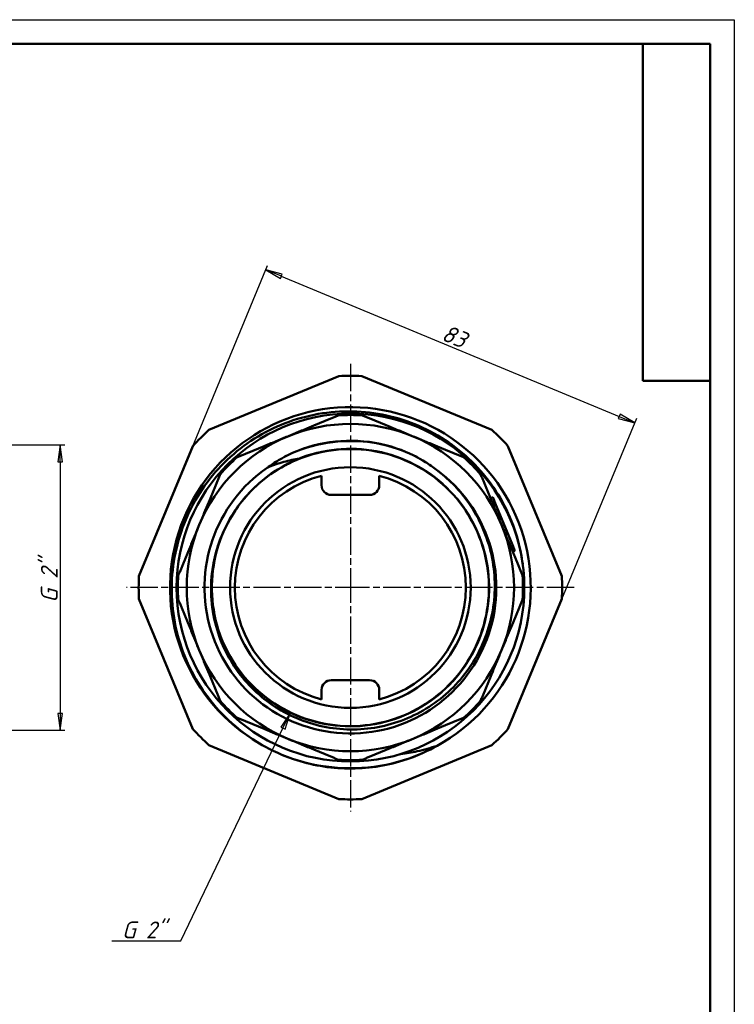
# Model space of a CAD drawing. Header units: millimetres. Extents: x 0 to 622, y -69 to 420.
# Tile 26 of 27: x 148 to 297, y 215 to 420. Entities that reach past the tile are written whole.
import ezdxf
from ezdxf.enums import TextEntityAlignment as Align

# ---------------------------------------------------------------- set-up
doc = ezdxf.new("R2010")
doc.units = ezdxf.units.MM
doc.linetypes.add('CHAIN', pattern=[0.7087, 0.4724, -0.0591, 0.1181, -0.0591])
for name, color, linetype, lineweight in [('Видимые тонкие (ГОСТ)', 7, 'Continuous', 35), ('Видимый контур (ГОСТ)', 7, 'Continuous', 50), ('Кромка (ГОСТ)', 7, 'Continuous', 50), ('Маркер центра (ГОСТ)', 7, 'Continuous', 25), ('Обозначение (ГОСТ)', 7, 'Continuous', 25), ('Размер (ГОСТ)', 7, 'Continuous', 25), ('Эскизная геометрия (ГОСТ)', 7, 'Continuous', 50)]:
    doc.layers.add(name, color=color, linetype=linetype, lineweight=lineweight)
doc.styles.get("Standard").update_dxf_attribs({"font": 'GOST Common Italic.ttf'})
doc.styles.add('Обычный текст (ГОСТ)', font='GOST Common Italic.ttf')
doc.dimstyles.new('Обычный (ГОСТ)', dxfattribs={"dimtxt": 3.5, "dimasz": 3.5, "dimexe": 1, "dimexo": 0, "dimgap": 0.5, "dimtad": 1, "dimrnd": 1e-08, "dimtxsty": 'Обычный текст (ГОСТ)', "dimblk": 'Filled-1', "dimcen": 0.09, "dimdle": 15, "dimclrd": 256, "dimclre": 256, "dimclrt": 256, "dimazin": 2, "dimtfac": 0.714286, "dimtdec": 3, "dimtmove": 0, "dimatfit": 3, "dimfxl": 1, "dimtolj": 1, "dimlwd": 25, "dimlwe": 25, "dimarcsym": 0})

# ---------------------------------------------------------------- blocks, each defined once
blk = doc.blocks.new('ГОСТ - Доп. графы 4')
at = {"layer": 'Эскизная геометрия (ГОСТ)'}
for p, q in [((-14, -70), (-14, 0)), ((0, 0), (0, -70)), ((0, -70), (-14, -70))]:
    blk.add_line(p, q, dxfattribs=at)
at = {"layer": 'Обозначение (ГОСТ)', "color": 7, "lineweight": 30, "width": 0.8, "flags": 17}
blk.add_attdef('ОБОЗНАЧЕНИЕ', text='', height=5, rotation=90, dxfattribs=at).set_placement((-6.99, -35.15), align=Align.MIDDLE_CENTER)
blk = doc.blocks.new('Рамки ГОСТ_ граница 420x297')
at = {"layer": 'Кромка (ГОСТ)', "lineweight": 25}
for p, q in [((0, 420), (297, 420)), ((297, 420), (297, 0))]:
    blk.add_line(p, q, dxfattribs=at)
at = {"layer": 'Кромка (ГОСТ)'}
for p, q in [((292, 415), (20, 415)), ((292, 5), (292, 415))]:
    blk.add_line(p, q, dxfattribs=at)
blk = doc.blocks.new('Filled-1')
at = {"color": 0}
for p, q in [((0, 0), (-1, 0.143)), ((-1, 0.143), (-1, -0.143)), ((-1, 0), (0, 0)), ((-1, -0.143), (0, 0))]:
    blk.add_line(p, q, dxfattribs=at)
at = {"color": 0, "flags": 128}
blk.add_lwpolyline([(-1, -0.143), (0, 0), (-1, 0.143), (-1, -0.143)], dxfattribs=at)
at = {"color": 0}
blk.add_solid([(-1, -0.143), (0, 0), (-1, 0.143), (-1, -0.143)], dxfattribs=at)
blk = doc.blocks.new('*D13')
at = {"layer": 'Defpoints', "color": 0, "linetype": 'Continuous', "transparency": 16777216}
for p in [(276.32, 336.26), (184.48, 331.42), (261.16, 299.65)]:
    blk.add_point(p, dxfattribs=at)
at = {"layer": 'Размер (ГОСТ)', "linetype": 'Continuous', "lineweight": 25, "transparency": 16777216}
for p, q in [((184.48, 331.42), (200.02, 368.95)), ((202.87, 366.69), (273.09, 337.6)), ((261.16, 299.65), (276.71, 337.19))]:
    blk.add_line(p, q, dxfattribs=at)
at = {"layer": 'Размер (ГОСТ)', "linetype": 'Continuous', "lineweight": 25, "transparency": 16777216, "xscale": 3.5, "yscale": 3.5, "zscale": 3.5}
for p, rotation in [((199.64, 368.03), 157.4999999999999), ((276.32, 336.26), 337.4999999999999)]:
    blk.add_blockref('Filled-1', p, dxfattribs=dict(at, rotation=rotation))
at = {"layer": 'Размер (ГОСТ)', "linetype": 'Continuous', "lineweight": 25, "transparency": 16777216, "insert": (237.27, 356.77), "char_height": 3.5, "attachment_point": 1, "rotation": 337.5, "style": 'Обычный текст (ГОСТ)'}
blk.add_mtext('\\A1;83', dxfattribs=at)
blk = doc.blocks.new('*D14')
at = {"layer": 'Defpoints', "color": 0, "linetype": 'Continuous', "transparency": 16777216}
for p in [(217.22, 302.03), (204.71, 275.97)]:
    blk.add_point(p, dxfattribs=at)
at = {"layer": 'Размер (ГОСТ)', "linetype": 'Continuous', "lineweight": 25, "transparency": 16777216}
for p, q in [((182, 228.66), (203.2, 272.82)), ((167.63, 228.66), (182, 228.66))]:
    blk.add_line(p, q, dxfattribs=at)
at = {"layer": 'Размер (ГОСТ)', "linetype": 'Continuous', "lineweight": 25, "transparency": 16777216, "xscale": 3.5, "yscale": 3.5, "zscale": 3.5, "rotation": 64.35849674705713}
blk.add_blockref('Filled-1', (204.71, 275.97), dxfattribs=at)
at = {"layer": 'Размер (ГОСТ)', "linetype": 'Continuous', "lineweight": 25, "transparency": 16777216, "insert": (167.63, 232.66), "char_height": 3.5, "attachment_point": 1, "style": 'Обычный текст (ГОСТ)'}
blk.add_mtext('\\A1; \\fGOST Common|b0|i1;\\H3.5000;G 2"', dxfattribs=at)
blk = doc.blocks.new('*D15')
at = {"layer": 'Defpoints', "color": 0, "linetype": 'Continuous', "transparency": 16777216}
for p in [(135.13, 331.68), (133.96, 272.38), (156.91, 272.38)]:
    blk.add_point(p, dxfattribs=at)
at = {"layer": 'Размер (ГОСТ)', "linetype": 'Continuous', "lineweight": 25, "transparency": 16777216}
for p, q in [((135.13, 331.68), (157.91, 331.68)), ((156.91, 328.18), (156.91, 275.88)), ((133.96, 272.38), (157.91, 272.38))]:
    blk.add_line(p, q, dxfattribs=at)
at = {"layer": 'Размер (ГОСТ)', "linetype": 'Continuous', "lineweight": 25, "transparency": 16777216, "xscale": 3.5, "yscale": 3.5, "zscale": 3.5}
for p, rotation in [((156.91, 331.68), 90), ((156.91, 272.38), 270)]:
    blk.add_blockref('Filled-1', p, dxfattribs=dict(at, rotation=rotation))
at = {"layer": 'Размер (ГОСТ)', "linetype": 'Continuous', "lineweight": 25, "transparency": 16777216, "insert": (152.9, 296.76), "char_height": 3.5, "attachment_point": 1, "rotation": 90, "style": 'Обычный текст (ГОСТ)'}
blk.add_mtext('\\A1; \\fGOST Common|b0|i1;\\H3.5000;G 2"', dxfattribs=at)

msp = doc.modelspace()

# ---------------------------------------------------------------- linework, layer by layer
at = {"layer": 'Видимые тонкие (ГОСТ)'}
for p, q in [((246.9758, 319.0419), (247.4377, 319.2332)), ((250.2916, 311.0368), (250.7535, 311.2281))]:
    msp.add_line(p, q, dxfattribs=at)
for points, knots in [([(206.3005, 328.7898), (211.4427, 330.8882), (217.1965, 331.4612), (222.6515, 330.4179), (228.1059, 329.3747), (233.2418, 326.7194), (237.2465, 322.8722), (241.2508, 319.0253), (244.1097, 314.0006), (245.3709, 308.593), (246.632, 303.1859), (246.2911, 297.4155), (244.4022, 292.1945), (242.5135, 286.974), (239.084, 282.3217), (234.6559, 278.9731), (230.2282, 275.6249), (224.8182, 273.5924), (219.2811, 273.1969), (213.7447, 272.8015), (208.1012, 274.0441), (203.243, 276.7285), (198.3851, 279.4127), (194.3298, 283.5285), (191.718, 288.4256), (189.1064, 293.3223), (187.9474, 298.9823), (188.4242, 304.5113), (188.4828, 305.1909), (188.5661, 305.8683), (188.6735, 306.5418)], [2.75412839, 2.75412839, 2.75412839, 2.75412839, 3.33056374, 3.33056374, 3.33056374, 3.90694091, 3.90694091, 3.90694091, 4.48326049, 4.48326049, 4.48326049, 5.0595231, 5.0595231, 5.0595231, 5.63572935, 5.63572935, 5.63572935, 6.21187982, 6.21187982, 6.21187982, 6.78797513, 6.78797513, 6.78797513, 7.36401588, 7.36401588, 7.36401588, 7.94000268, 7.94000268, 7.94000268, 8.0108041, 8.0108041, 8.0108041, 8.0108041]), ([(202.3107, 328.5004), (207.3343, 331.33), (213.1758, 332.6874), (218.9323, 332.3628), (223.8066, 332.088), (228.6057, 330.6081), (232.7995, 328.1112)], [2.62861659, 2.62861659, 2.62861659, 2.62861659, 3.19791985, 3.19791985, 3.19791985, 3.67996085, 3.67996085, 3.67996085, 3.67996085]), ([(235.2521, 269.1777), (229.3306, 265.9276), (222.518, 264.3211), (215.7683, 264.5831), (209.3955, 264.8305), (203.0957, 266.7429), (197.6552, 270.0694)], [2.63962448, 2.63962448, 2.63962448, 2.63962448, 3.18039073, 3.18039073, 3.18039073, 3.69096874, 3.69096874, 3.69096874, 3.69096874])]:
    msp.add_open_spline(points, degree=3, knots=knots, dxfattribs=at)
at = {"layer": 'Видимый контур (ГОСТ)'}
for p, q in [((187.8332, 334.7741), (214.8478, 345.9639)), ((219.5959, 345.9639), (246.6105, 334.7741)), ((173.2859, 304.402), (184.4757, 331.4166)), ((249.9679, 331.4166), (261.1577, 304.402)), ((211.2218, 325.2659), (211.2218, 323.278)), ((223.2218, 323.278), (223.2218, 325.2659)), ((213.2218, 321.278), (221.2218, 321.278)), ((246.3374, 320.5832), (246.7993, 320.7745)), ((246.7993, 320.7745), (247.4377, 319.2332)), ((247.4377, 319.2332), (250.7535, 311.2281)), ((250.7535, 311.2281), (251.3915, 309.688)), ((250.9296, 309.4966), (251.3915, 309.688)), ((184.4757, 272.6393), (173.2859, 299.6539)), ((261.1577, 299.6539), (249.9679, 272.6393)), ((221.2218, 282.778), (213.2218, 282.778)), ((211.2218, 280.778), (211.2218, 278.7901)), ((223.2218, 278.7901), (223.2218, 280.778)), ((214.8478, 258.0921), (187.8332, 269.2819)), ((246.6105, 269.2819), (219.5959, 258.0921))]:
    msp.add_line(p, q, dxfattribs=at)
for radius in [36.13, 25]:
    msp.add_circle((217.2218, 302.028), radius, dxfattribs=at)
for centre, radius, start, end in [((217.2218, 302.028), 44, 86.907043, 93.092957), ((217.2218, 302.028), 37.48, 298.797013, 239.748125), ((217.2218, 302.028), 35.85, 85.986915, 94.013085), ((217.2218, 302.028), 34, 67.5, 112.5), ((217.2218, 302.028), 44, 131.907043, 138.092957), ((217.2218, 302.028), 34, 112.5, 157.5), ((217.2218, 302.028), 34, 22.5, 67.5), ((217.2218, 302.028), 44, 41.907043, 48.092957), ((217.2218, 302.028), 35.85, 130.986915, 139.013085), ((217.2218, 302.028), 35.85, 40.986915, 49.013085), ((217.2218, 302.028), 30.3172, 124.756118, 53.78902), ((217.2218, 302.028), 24, 104.477512, 255.522488), ((217.2218, 302.028), 24, 284.477512, 75.522488), ((217.2218, 302.028), 28.7879, 130.443052, 131.698329), ((213.2218, 323.278), 2, 180, 270), ((221.2218, 323.278), 2, 270, 0), ((217.2218, 302.028), 34, 157.5, 202.5), ((217.2218, 302.028), 34, 337.5, 22.5), ((217.2218, 302.028), 44, 176.907043, 183.092957), ((217.2218, 302.028), 35.85, 175.986915, 184.013085), ((217.2218, 302.028), 35.85, 355.986915, 4.013085), ((217.2218, 302.028), 44, 356.907043, 3.092957), ((217.2218, 302.028), 34, 202.5, 247.5), ((217.2218, 302.028), 34, 292.5, 337.5), ((213.2218, 280.778), 2, 90, 180), ((221.2218, 280.778), 2, 0, 90), ((217.2218, 302.028), 35.85, 220.986915, 229.013085), ((217.2218, 302.028), 35.85, 310.986915, 319.013085), ((217.2218, 302.028), 44, 221.907043, 228.092957), ((217.2218, 302.028), 44, 311.907043, 318.092957), ((217.2218, 302.028), 34, 247.5, 292.5), ((217.2218, 302.028), 35.85, 265.986915, 274.013085), ((217.2218, 302.028), 44, 266.907043, 273.092957)]:
    msp.add_arc(centre, radius, start, end, dxfattribs=at)
for points, knots in [([(253.0244, 306.8815), (252.8218, 308.4866), (252.5115, 310.0782), (250.8823, 316.2056), (248.7892, 320.4847), (243.0726, 328.0154), (239.4989, 331.1908), (231.3221, 336.0045), (226.7943, 337.5911), (217.3687, 338.9448), (212.5605, 338.6926), (203.294, 336.3583), (198.9261, 334.2923), (191.2123, 328.5945), (187.9443, 325.0123), (182.9538, 316.7836), (181.2846, 312.2129), (179.7866, 302.6722), (179.9784, 297.7929), (182.2224, 288.365), (184.2594, 283.9083), (189.9346, 276.0108), (193.5235, 272.6494), (197.6551, 270.069)], [-14.87723569, -14.87723569, -14.87723569, -14.87723569, -14.39038913, -14.39038913, -12.97369639, -12.97369639, -11.55203684, -11.55203684, -10.12541084, -10.12541084, -8.69381879, -8.69381879, -7.25726105, -7.25726105, -5.81573799, -5.81573799, -4.36924999, -4.36924999, -2.91779741, -2.91779741, -1.46138062, -1.46138062, 0, 0, 0, 0]), ([(202.3107, 328.5004), (203.9859, 329.4957), (206.0022, 330.4443), (211.357, 332.1128), (214.4784, 332.5651), (217.6091, 332.5253)], [0, 0, 0, 0, 0.58457198, 0.58457198, 1.32168003, 1.32168003, 1.32168003, 1.32168003]), ([(217.6091, 332.5253), (220.7393, 332.4856), (223.8478, 331.9543), (229.425, 330.0602), (231.4389, 328.9697), (232.8003, 328.1132)], [0, 0, 0, 0, 0.93915153, 0.93915153, 1.76865998, 1.76865998, 1.76865998, 1.76865998]), ([(198.0719, 323.5227), (193.9635, 319.8619), (190.9391, 314.9988), (189.4736, 309.6947), (188.0017, 304.3676), (188.1076, 298.6149), (189.7745, 293.3455), (191.4403, 288.0794), (194.6592, 283.3149), (198.9232, 279.8041), (203.2107, 276.2738), (208.5396, 274.0243), (214.0599, 273.4142), (219.5695, 272.8054), (225.2497, 273.8318), (230.1978, 276.3304), (235.1377, 278.8248), (239.3301, 282.7772), (242.111, 287.5617), (244.888, 292.3395), (246.2475, 297.9297), (245.9746, 303.4492), (245.7005, 308.9947), (243.7793, 314.4486), (240.5172, 318.9416), (237.2665, 323.4187), (232.6965, 326.9255), (227.5307, 328.9068), (222.3495, 330.8939), (216.5878, 331.3389), (211.163, 330.171), (206.5305, 329.1737), (202.1537, 327.0109), (198.5474, 323.937)], [-8.69700482, -8.69700482, -8.69700482, -8.69700482, -8.1235523, -8.1235523, -8.1235523, -7.54761066, -7.54761066, -7.54761066, -6.9720199, -6.9720199, -6.9720199, -6.39324314, -6.39324314, -6.39324314, -5.81558583, -5.81558583, -5.81558583, -5.23888997, -5.23888997, -5.23888997, -4.66300028, -4.66300028, -4.66300028, -4.08439119, -4.08439119, -4.08439119, -3.50782008, -3.50782008, -3.50782008, -2.9295421, -2.9295421, -2.9295421, -2.43572824, -2.43572824, -2.43572824, -2.43572824]), ([(206.3005, 328.7898), (206.3041, 328.7904), (206.3084, 328.791), (206.3141, 328.7913), (206.3162, 328.7913), (206.3185, 328.7909), (206.3192, 328.7907), (206.3202, 328.7902), (206.3205, 328.79), (206.3209, 328.7896), (206.321, 328.7893), (206.3212, 328.7888), (206.3212, 328.7885), (206.3211, 328.7877), (206.3209, 328.7872), (206.3201, 328.7857), (206.3192, 328.7846), (206.3103, 328.7756), (206.2878, 328.7622), (206.1826, 328.7059), (206.0512, 328.6435), (205.5505, 328.4075), (204.9865, 328.1455), (202.7964, 327.0123), (200.7307, 325.8), (198.5474, 323.937)], [-1.55633054, -1.55633054, -1.55633054, -1.55633054, -1.53302704, -1.53302704, -1.5200387, -1.5200387, -1.5148866, -1.5148866, -1.51203428, -1.51203428, -1.50973632, -1.50973632, -1.50718171, -1.50718171, -1.5032554, -1.5032554, -1.49402874, -1.49402874, -1.42242107, -1.42242107, -1.25199649, -1.25199649, -0.86103239, -0.86103239, 0, 0, 0, 0]), ([(199.9385, 326.9362), (200.9236, 327.3493), (201.9302, 327.709), (204.0534, 328.3379), (205.1707, 328.5981), (206.3005, 328.7898)], [-0.669252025, -0.669252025, -0.669252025, -0.669252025, -0.346475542, -0.346475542, 0, 0, 0, 0]), ([(188.672, 306.5423), (188.3184, 304.4617), (188.1937, 302.3487), (188.4058, 298.1278), (188.7431, 296.0327), (190.3116, 290.3381), (192.0239, 286.9155), (196.6722, 280.9039), (199.5686, 278.3764), (206.1806, 274.5628), (209.8358, 273.3187), (217.4341, 272.2963), (221.305, 272.5342), (228.7553, 274.4817), (232.2614, 276.1788), (238.4415, 280.8293), (241.0522, 283.7432), (245.0211, 290.4209), (246.3358, 294.1239), (247.4773, 301.8419), (247.2869, 305.7838), (245.4046, 313.3902), (243.7246, 316.9801), (239.6358, 322.5643), (237.5205, 324.6998), (235.1321, 326.4893)], [-12.87622502, -12.87622502, -12.87622502, -12.87622502, -12.2424751, -12.2424751, -11.60714084, -11.60714084, -10.46877484, -10.46877484, -9.32544135, -9.32544135, -8.17714087, -8.17714087, -7.02387383, -7.02387383, -5.86564072, -5.86564072, -4.70244199, -4.70244199, -3.53427809, -3.53427809, -2.36114949, -2.36114949, -1.18305665, -1.18305665, -0.2845838, -0.2845838, -0.2845838, -0.2845838]), ([(198.0719, 323.5227), (195.5758, 321.3011), (193.481, 318.6734), (190.3, 312.8773), (189.2206, 309.77), (188.672, 306.5423)], [-1.98501081, -1.98501081, -1.98501081, -1.98501081, -0.98222367, -0.98222367, 0, 0, 0, 0]), ([(216.7446, 264.4412), (212.8864, 264.4901), (209.0557, 265.1427), (202.165, 267.4724), (199.7738, 268.7819), (198.3393, 269.652)], [0, 0, 0, 0, 1.15755182, 1.15755182, 2.18381069, 2.18381069, 2.18381069, 2.18381069]), ([(235.2763, 269.183), (233.5348, 268.1864), (231.1315, 267.0192), (224.4497, 264.9474), (220.6032, 264.3922), (216.7446, 264.4412)], [0.03800662, 0.03800662, 0.03800662, 0.03800662, 0.61353503, 0.61353503, 1.32038407, 1.32038407, 1.32038407, 1.32038407]), ([(235.2521, 269.1777), (233.8904, 268.7088), (232.5025, 268.32), (229.9661, 267.7699), (228.826, 267.5792), (227.6789, 267.4443)], [-0.859843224, -0.859843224, -0.859843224, -0.859843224, -0.425769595, -0.425769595, -0.077409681, -0.077409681, -0.077409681, -0.077409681]), ([(235.2763, 269.183), (235.2761, 269.1831), (235.2759, 269.1831), (235.2745, 269.1834), (235.2727, 269.1832), (235.2656, 269.1821), (235.2583, 269.1798), (235.2521, 269.1777)], [-0.00286869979, -0.00286869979, -0.00286869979, -0.00286869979, -0.00274823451, -0.00274823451, -0.00198823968, -0.00198823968, 0, 0, 0, 0])]:
    msp.add_open_spline(points, degree=3, knots=knots, dxfattribs=at)
for points, weights in [([(204.2106, 333.4399), (209.3227, 335.5574), (214.7129, 337.7901)], [1, 1.02703969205, 1.02687352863]), ([(219.7308, 337.7901), (225.121, 335.5574), (230.2331, 333.4399)], [1.02687352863, 1.02703969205, 1]), ([(193.7083, 329.0897), (199.0985, 331.3224), (204.2106, 333.4399)], [1.02687352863, 1.02703969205, 1]), ([(230.2331, 333.4399), (235.3452, 331.3224), (240.7354, 329.0897)], [1, 1.02703969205, 1.02687352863]), ([(185.8099, 315.0392), (187.9274, 320.1513), (190.1601, 325.5415)], [1, 1.02703969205, 1.02687352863]), ([(244.2836, 325.5415), (246.5163, 320.1513), (248.6337, 315.0392)], [1.02687352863, 1.02703969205, 1]), ([(181.4597, 304.5369), (183.6925, 309.9271), (185.8099, 315.0392)], [1.02687352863, 1.02703969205, 1]), ([(248.6337, 315.0392), (250.7512, 309.9271), (252.9839, 304.5369)], [1, 1.02703969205, 1.02687352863]), ([(185.8099, 289.0167), (183.6925, 294.1288), (181.4597, 299.519)], [1, 1.02703969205, 1.02687352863]), ([(252.9839, 299.519), (250.7512, 294.1288), (248.6337, 289.0167)], [1.02687352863, 1.02703969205, 1]), ([(190.1601, 278.5144), (187.9274, 283.9046), (185.8099, 289.0167)], [1.02687352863, 1.02703969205, 1]), ([(248.6337, 289.0167), (246.5163, 283.9046), (244.2836, 278.5144)], [1, 1.02703969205, 1.02687352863]), ([(204.2106, 270.6161), (199.0985, 272.7335), (193.7083, 274.9662)], [1, 1.02703969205, 1.02687352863]), ([(240.7354, 274.9662), (235.3452, 272.7335), (230.2331, 270.6161)], [1.02687352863, 1.02703969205, 1]), ([(214.7129, 266.2659), (209.3227, 268.4986), (204.2106, 270.6161)], [1.02687352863, 1.02703969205, 1]), ([(230.2331, 270.6161), (225.121, 268.4986), (219.7308, 266.2659)], [1, 1.02703969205, 1.02687352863])]:
    msp.add_rational_spline(points, weights, degree=2, dxfattribs=at)
for points in [[(199.9385, 326.9362), (200.7035, 327.4937), (201.4951, 328.0158), (202.3107, 328.5004)], [(232.8003, 328.1132), (233.6039, 327.6077), (234.3819, 327.0657), (235.1321, 326.4893)], [(197.6551, 270.069), (197.8817, 269.9275), (198.1098, 269.7885), (198.3393, 269.652)]]:
    msp.add_open_spline(points, degree=3, dxfattribs=at)
at = {"layer": 'Маркер центра (ГОСТ)', "linetype": 'CHAIN', "ltscale": 11.993792}
for p, q in [((217.2218, 348.528), (217.2218, 299.528)), ((217.2218, 304.528), (217.2218, 255.528)), ((219.7218, 302.028), (170.7218, 302.028)), ((263.7218, 302.028), (214.7218, 302.028))]:
    msp.add_line(p, q, dxfattribs=at)
at = {"layer": 'Маркер центра (ГОСТ)', "linetype": 'CHAIN', "ltscale": 2.777527}
for p, q in [((217.2218, 304.528), (217.2218, 299.528)), ((217.2218, 304.528), (217.2218, 299.528)), ((219.7218, 302.028), (214.7218, 302.028)), ((219.7218, 302.028), (214.7218, 302.028))]:
    msp.add_line(p, q, dxfattribs=at)

# ---------------------------------------------------------------- block references
for name, p in [('Рамки ГОСТ_ граница 420x297', (0, 0)), ('ГОСТ - Доп. графы 4', (292, 415))]:
    msp.add_blockref(name, p)

# ---------------------------------------------------------------- dimensions: what is measured, and where the dimension line sits
at = {"layer": 'Размер (ГОСТ)', "linetype": 'Continuous', "lineweight": 25}
dim = msp.add_linear_dim(base=(276.3225, 336.2648), p1=(184.4757, 331.4166), p2=(261.1577, 299.6539), angle=337.5, dimstyle='Обычный (ГОСТ)', override={"dimgap": 0.5, "dimdec": 2, "dimtol": 0, "dimlim": 0, "dimtp": 0, "dimtm": 0, "dimtdec": 3, "dimtofl": 0, "dimatfit": 1}, dxfattribs=at)
dim.commit()
dim.dimension.update_dxf_attribs({"geometry": '*D13', "text_midpoint": (237.9815, 352.1462), "dimtype": 160})
dim = msp.add_linear_dim(base=(156.9069, 272.378), p1=(135.1337, 331.678), p2=(133.9582, 272.378), angle=90, text=' \\fGOST Common|b0|i1;\\H3.5000;G 2"', dimstyle='Обычный (ГОСТ)', override={"dimgap": 0.5, "dimdec": 2, "dimtol": 0, "dimlim": 0, "dimtp": 0, "dimtm": 0, "dimtdec": 3, "dimtofl": 0, "dimatfit": 1}, dxfattribs=at)
dim.commit()
dim.dimension.update_dxf_attribs({"geometry": '*D15', "text_midpoint": (156.9069, 302.028), "dimtype": 160})
dim = msp.add_radius_dim(center=(217.2217, 302.0285), mpoint=(204.7138, 275.9711), text=' \\fGOST Common|b0|i1;\\H3.5000;G 2"', dimstyle='Обычный (ГОСТ)', override={"dimgap": 0.5, "dimtih": 1, "dimtoh": 1, "dimdec": 2, "dimlfac": 1, "dimcen": 0, "dimtol": 0, "dimlim": 0, "dimtp": 0, "dimtm": 0, "dimtdec": 3, "dimtofl": 0}, dxfattribs=at)
dim.commit()
dim.dimension.update_dxf_attribs({"geometry": '*D14', "text_midpoint": (172.8985, 228.6617), "dimtype": 164})

doc.saveas('drawing.dxf')
